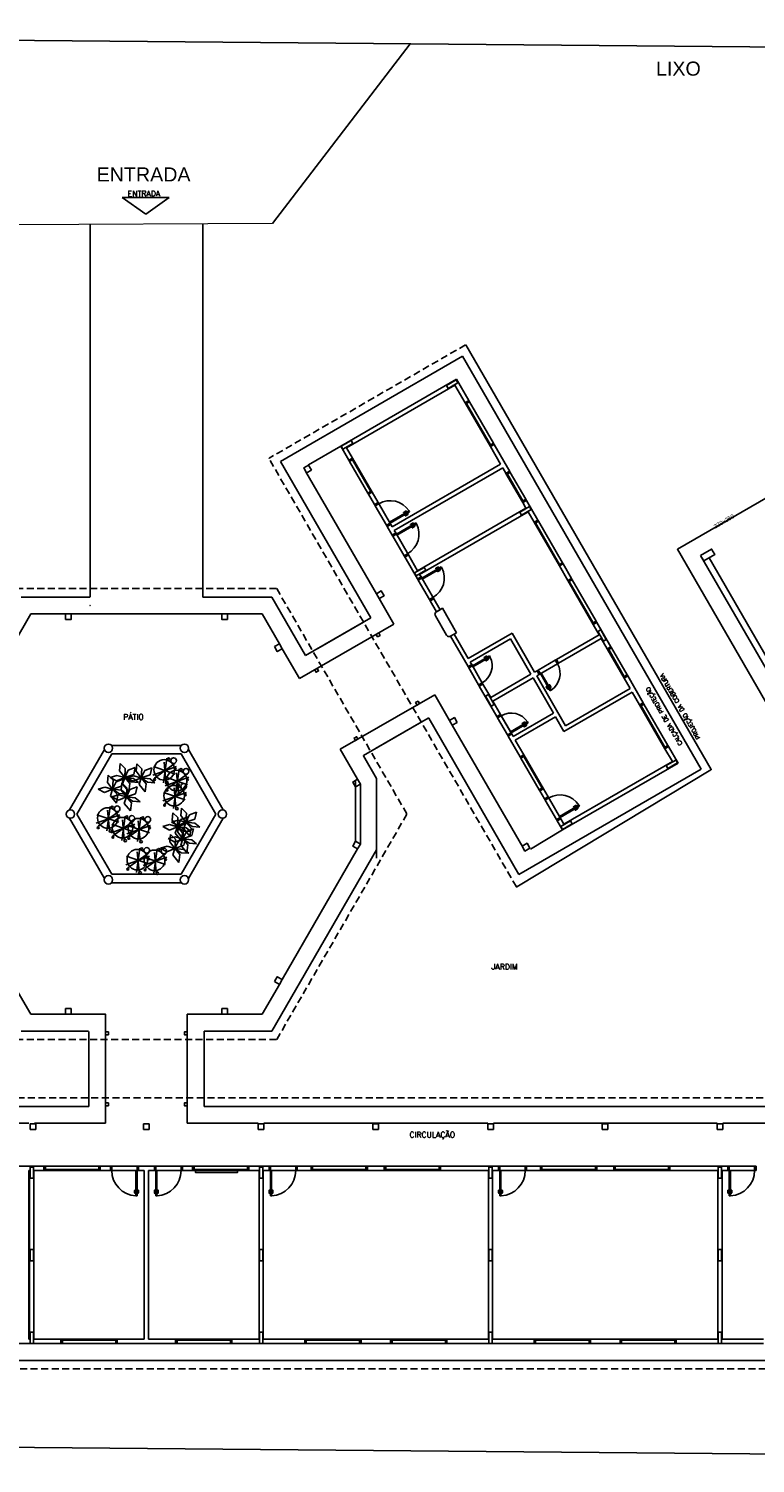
# Model space of a CAD drawing. Header units: millimetres. Extents: x -109 to 627, y -178 to 173.
# Tile 144 of 178: x 355 to 380, y -98 to -47. Entities that reach past the tile are written whole.
import ezdxf
from ezdxf.enums import TextEntityAlignment as Align

# ---------------------------------------------------------------- set-up
doc = ezdxf.new("R2010")
doc.units = ezdxf.units.MM
doc.linetypes.add('HIDDEN', pattern=[0.375, 0.25, -0.125])
for name, color, linetype in [('A-EQUIP', 7, 'Continuous'), ('A-JANEL', 3, 'Continuous'), ('A-OBJET', 2, 'Continuous'), ('A-PAREDE', 5, 'Continuous'), ('A-PILAR', 6, 'Continuous'), ('A-PISOS-NIVEL', 1, 'Continuous'), ('A-PORTA', 3, 'Continuous'), ('A-PROJCOBERTURA', 7, 'HIDDEN'), ('A-SOLEIRA', 1, 'Continuous'), ('A-TEXTO', 3, 'Continuous')]:
    doc.layers.add(name, color=color, linetype=linetype)
doc.layers.add('MURO', color=2, linetype='Continuous', lineweight=0)
doc.styles.add('Arial_2', font='arial.ttf', dxfattribs={"height": 0.15})
doc.styles.add('GULIM', font='Gulim.ttf')
doc.styles.add('R60', font='SIMPLEX.SHX', dxfattribs={"height": 0.16})
doc.styles.add('R80', font='SIMPLEX.SHX', dxfattribs={"height": 0.2})
doc.styles.get("Standard").update_dxf_attribs({"font": 'arial.ttf'})
doc.dimstyles.new('GULIM-250', dxfattribs={"dimtxt": 0.2, "dimasz": 0.1, "dimexe": 0.3, "dimexo": 0, "dimgap": 0.025, "dimtad": 1, "dimdec": 0, "dimlfac": 250, "dimzin": 12, "dimdsep": 46, "dimtxsty": 'GULIM', "dimblk": 'OPEN30', "dimcen": 0, "dimclrd": 152, "dimclre": 152, "dimclrt": 152, "dimaunit": 1, "dimadec": 0, "dimazin": 0, "dimtfac": 1.875, "dimtdec": 0, "dimtmove": 2, "dimatfit": 3, "dimldrblk": 'OPEN30', "dimfxl": 0, "dimtolj": 1, "dimtzin": 12, "dimlwd": -1, "dimarcsym": 0})

# ---------------------------------------------------------------- blocks, each defined once
blk = doc.blocks.new('_Open30')
at = {"color": 0, "linetype": 'ByBlock', "lineweight": -2}
for p, q in [((-1, 0.27), (0, 0)), ((0, 0), (-1, -0.27)), ((0, 0), (-1, 0))]:
    blk.add_line(p, q, dxfattribs=at)
blk = doc.blocks.new('*D588')
at = {"color": 152, "lineweight": -2, "transparency": 16777216}
for p, q in [((319.951, -47.418), (319.964, -45.945)), ((420.008, -48.293), (420.021, -46.819))]:
    blk.add_line(p, q, dxfattribs=at)
at = {"color": 152, "transparency": 16777216}
blk.add_line((320.061, -46.246), (419.918, -47.119), dxfattribs=at)
at = {"layer": 'Defpoints', "color": 0, "transparency": 16777216}
for p in [(420.018, -47.119), (319.951, -47.418), (420.008, -48.293)]:
    blk.add_point(p, dxfattribs=at)
at = {"color": 152, "transparency": 16777216, "xscale": 0.1, "yscale": 0.1, "zscale": 0.1}
for p, rotation in [((319.962, -46.245), 179.4993539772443), ((420.018, -47.119), 359.4993539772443)]:
    blk.add_blockref('_Open30', p, dxfattribs=dict(at, rotation=rotation))
at = {"color": 152, "transparency": 16777216, "insert": (369.991, -46.557), "char_height": 0.2, "attachment_point": 5, "rotation": 359.4994, "style": 'GULIM'}
blk.add_mtext('\\A1;25015', dxfattribs=at)
blk = doc.blocks.new('P-PM901')
at = {"layer": 'A-PORTA', "color": 2}
for p, q in [((-0.09, 0.15), (-0.09, 1.05)), ((-0.09, 1.05), (-0.05, 1.05)), ((-0.05, 0.15), (-0.05, 1.05)), ((-0.14, 0.86), (-0.14, 0.94)), ((-0.12, 0.86), (-0.12, 0.94)), ((-0.11, 0.97), (-0.095, 0.97)), ((-0.11, 0.95), (-0.095, 0.95)), ((-0.095, 0.935), (-0.095, 0.985)), ((-0.095, 0.985), (-0.09, 0.985)), ((-0.095, 0.935), (-0.09, 0.935)), ((-0.045, 0.985), (-0.05, 0.985)), ((-0.045, 0.935), (-0.05, 0.935)), ((-0.045, 0.935), (-0.045, 0.985)), ((-0.03, 0.97), (-0.045, 0.97)), ((-0.03, 0.95), (-0.045, 0.95)), ((-0.02, 0.86), (-0.02, 0.94)), ((0, 0.86), (0, 0.94)), ((-1, 0.15), (-1, 0)), ((-1, 0.15), (-0.95, 0.15)), ((-0.95, 0.15), (-0.95, 0)), ((-0.09, 0.15), (-0.05, 0.15)), ((-0.05, 0.15), (-0.05, 0)), ((-0.05, 0.15), (0, 0.15)), ((-0.05, 0), (0, 0)), ((0, 0.15), (0, 0)), ((-1, 0), (-0.95, 0))]:
    blk.add_line(p, q, dxfattribs=at)
for centre, radius, start, end in [((-0.05, 0.151), 0.9, 92.866, 180.0717), ((-0.11, 0.94), 0.03, 90, 180), ((-0.13, 0.86), 0.01, 180, 0), ((-0.11, 0.94), 0.01, 90, 180), ((-0.03, 0.94), 0.03, 0, 90), ((-0.03, 0.94), 0.01, 0, 90), ((-0.01, 0.86), 0.01, 180, 360)]:
    blk.add_arc(centre, radius, start, end, dxfattribs=at)
blk = doc.blocks.new('P-PM701')
at = {"layer": 'A-PORTA', "color": 2}
for p, q in [((-0.14, 0.66), (-0.14, 0.74)), ((-0.12, 0.66), (-0.12, 0.74)), ((-0.11, 0.77), (-0.095, 0.77)), ((-0.11, 0.75), (-0.095, 0.75)), ((-0.095, 0.735), (-0.095, 0.785)), ((-0.095, 0.785), (-0.09, 0.785)), ((-0.095, 0.735), (-0.09, 0.735)), ((-0.09, 0.15), (-0.09, 0.85)), ((-0.09, 0.85), (-0.05, 0.85)), ((-0.05, 0.15), (-0.05, 0.85)), ((-0.045, 0.785), (-0.05, 0.785)), ((-0.045, 0.735), (-0.05, 0.735)), ((-0.045, 0.735), (-0.045, 0.785)), ((-0.03, 0.77), (-0.045, 0.77)), ((-0.03, 0.75), (-0.045, 0.75)), ((-0.02, 0.66), (-0.02, 0.74)), ((0, 0.66), (0, 0.74)), ((-0.8, 0.15), (-0.75, 0.15)), ((-0.8, 0.15), (-0.8, 0)), ((-0.8, 0), (-0.75, 0)), ((-0.75, 0.15), (-0.75, 0)), ((-0.09, 0.15), (-0.05, 0.15)), ((-0.05, 0.15), (-0.05, 0)), ((-0.05, 0.15), (0, 0.15)), ((-0.05, 0), (0, 0)), ((0, 0.15), (0, 0))]:
    blk.add_line(p, q, dxfattribs=at)
for centre, radius, start, end in [((-0.05, 0.151), 0.7, 92.866, 180.0717), ((-0.11, 0.74), 0.03, 90, 180), ((-0.13, 0.66), 0.01, 180, 0), ((-0.11, 0.74), 0.01, 90, 180), ((-0.03, 0.74), 0.03, 0, 90), ((-0.03, 0.74), 0.01, 0, 90), ((-0.01, 0.66), 0.01, 180, 360)]:
    blk.add_arc(centre, radius, start, end, dxfattribs=at)
blk = doc.blocks.new('P-PM801')
at = {"layer": 'A-PORTA', "color": 2}
for p, q in [((-0.14, 0.76), (-0.14, 0.84)), ((-0.12, 0.76), (-0.12, 0.84)), ((-0.11, 0.87), (-0.095, 0.87)), ((-0.11, 0.85), (-0.095, 0.85)), ((-0.095, 0.835), (-0.095, 0.885)), ((-0.095, 0.885), (-0.09, 0.885)), ((-0.095, 0.835), (-0.09, 0.835)), ((-0.09, 0.15), (-0.09, 0.95)), ((-0.09, 0.95), (-0.05, 0.95)), ((-0.05, 0.15), (-0.05, 0.95)), ((-0.045, 0.885), (-0.05, 0.885)), ((-0.045, 0.835), (-0.05, 0.835)), ((-0.045, 0.835), (-0.045, 0.885)), ((-0.03, 0.87), (-0.045, 0.87)), ((-0.03, 0.85), (-0.045, 0.85)), ((-0.02, 0.76), (-0.02, 0.84)), ((0, 0.76), (0, 0.84)), ((-0.9, 0.15), (-0.9, 0)), ((-0.9, 0.15), (-0.85, 0.15)), ((-0.85, 0.15), (-0.85, 0)), ((-0.09, 0.15), (-0.05, 0.15)), ((-0.05, 0.15), (-0.05, 0)), ((-0.05, 0.15), (0, 0.15)), ((-0.05, 0), (0, 0)), ((0, 0.15), (0, 0)), ((-0.9, 0), (-0.85, 0))]:
    blk.add_line(p, q, dxfattribs=at)
for centre, radius, start, end in [((-0.05, 0.151), 0.8, 92.866, 180.0717), ((-0.11, 0.84), 0.03, 90, 180), ((-0.13, 0.76), 0.01, 180, 0), ((-0.11, 0.84), 0.01, 90, 180), ((-0.03, 0.84), 0.03, 0, 90), ((-0.03, 0.84), 0.01, 0, 90), ((-0.01, 0.76), 0.01, 180, 360)]:
    blk.add_arc(centre, radius, start, end, dxfattribs=at)
blk = doc.blocks.new('P-ARV1')
at = {"color": 251, "true_color": 0x636466}
for p, q in [((-0.44, -0.12), (0.398, 0.182)), ((-0.399, -0.237), (0.331, 0.291)), ((-0.399, 0.148), (0.373, -0.12)), ((-0.097, -0.413), (0.021, 0.458)), ((-0.071, 0.425), (-0.004, -0.279))]:
    blk.add_line(p, q, dxfattribs=at)
for centre, radius in [((-0.01, -0.001), 0.365), ((-0.105, 0.458), 0.0452), ((0.331, 0.341), 0.0336), ((-0.343, -0.331), 0.1), ((-0.404, -0.031), 0.03), ((-0.164, -0.388), 0.0375)]:
    blk.add_circle(centre, radius, dxfattribs=at)
blk = doc.blocks.new('P-ARB1')
at = {"color": 251, "true_color": 0x636466}
for p, q in [((-0.219, 0.157), (-0.487, 0.177)), ((-0.487, 0.177), (-0.316, 0.038)), ((0.001, 0), (-0.319, -0.109)), ((-0.316, 0.038), (0.001, 0)), ((0.001, 0), (-0.219, 0.157)), ((-0.142, 0.499), (-0.178, 0.216)), ((-0.178, 0.216), (0.001, 0)), ((0.079, 0.235), (-0.142, 0.499)), ((-0.122, -0.26), (0.001, 0)), ((0.001, 0), (-0.018, -0.322)), ((0.001, 0), (0.079, 0.235)), ((0.286, 0.119), (0.001, 0)), ((0.001, 0), (0.276, -0.072)), ((0.185, -0.235), (0.001, 0)), ((0.519, -0.003), (0.286, 0.119)), ((-0.319, -0.109), (-0.377, -0.355)), ((-0.377, -0.355), (-0.122, -0.26)), ((-0.018, -0.322), (0.158, -0.494)), ((0.158, -0.494), (0.185, -0.235)), ((0.276, -0.072), (0.519, -0.003))]:
    blk.add_line(p, q, dxfattribs=at)

msp = doc.modelspace()

# ---------------------------------------------------------------- linework, layer by layer
at = {"linetype": 'Continuous'}
for p, q in [((420.00801, -48.29261), (319.95125, -47.4183)), ((319.58592, -97.41702), (419.28741, -98.28823))]:
    msp.add_line(p, q, dxfattribs=at)
msp.add_line((368.19118, -47.83983), (363.30223, -54.22066))
at = {"layer": 'A-EQUIP', "color": 252}
for p, q in [((360.06492, -72.7772), (357.58852, -72.7772)), ((357.33421, -72.92402), (356.09602, -75.06864)), ((357.59219, -73.0772), (356.35766, -75.21547)), ((360.06125, -73.0772), (357.59219, -73.0772)), ((361.29578, -75.21547), (360.06125, -73.0772)), ((361.55742, -75.06864), (360.31922, -72.92402)), ((356.09602, -75.36229), (357.33421, -77.50691)), ((356.35766, -75.21547), (357.59219, -77.35374)), ((360.06125, -77.35374), (361.29578, -75.21547)), ((360.31922, -77.50691), (361.55742, -75.36229)), ((357.59219, -77.35374), (360.06125, -77.35374)), ((357.58852, -77.65374), (360.06492, -77.65374))]:
    msp.add_line(p, q, dxfattribs=at)
at = {"layer": 'A-JANEL', "color": 252}
for p, q in [((366.01486, -62.63608), (366.14476, -62.56108)), ((366.01486, -62.63608), (366.03986, -62.67938)), ((366.16976, -62.60438), (366.03986, -62.67938)), ((366.68986, -63.80521), (366.03986, -62.67938)), ((366.79378, -63.74521), (366.14378, -62.61938)), ((366.84476, -63.77352), (366.14476, -62.56108)), ((366.81976, -63.73021), (366.68986, -63.80521)), ((366.71486, -63.84852), (366.68986, -63.80521)), ((366.71486, -63.84852), (366.84476, -63.77352)), ((367.27672, -87.88027), (369.27672, -87.88027)), ((367.32672, -87.73027), (369.22672, -87.73027)), ((367.32672, -87.85027), (369.22672, -87.85027)), ((367.50172, -93.88027), (369.50172, -93.88027)), ((367.55172, -93.91027), (369.45172, -93.91027)), ((367.55172, -94.03027), (369.45172, -94.03027))]:
    msp.add_line(p, q, dxfattribs=at)
at = {"layer": 'A-JANEL', "color": 252, "ltscale": 7.5}
msp.add_arc((363.19091, -62.57485), 0.01, 120, 210, dxfattribs=at)
at = {"layer": 'A-JANEL', "color": 252}
msp.add_arc((367.29503, -73.8734), 0.01, 360, 30, dxfattribs=at)
at = {"layer": 'A-PAREDE', "color": 252}
for p, q in [((370.1754, -58.54235), (378.88727, -73.63176)), ((378.53559, -73.62263), (370.06059, -58.9435)), ((369.84098, -59.76312), (365.72736, -62.13812)), ((369.78608, -59.96802), (365.93226, -62.19302)), ((369.69229, -59.93557), (369.69229, -59.93557)), ((370.14858, -60.59589), (369.78608, -59.96802)), ((370.27848, -60.52089), (369.84098, -59.76312)), ((370.27848, -60.52089), (370.14858, -60.59589)), ((370.27848, -60.52089), (370.14858, -60.59589)), ((370.14858, -60.59589), (371.04858, -62.15473)), ((370.17358, -60.63919), (370.30348, -60.56419)), ((370.19956, -60.62419), (371.04956, -62.09643)), ((370.27848, -60.52089), (370.30348, -60.56419)), ((370.30348, -60.56419), (371.15348, -62.03643)), ((366.01486, -62.63608), (365.72736, -62.13812)), ((366.14476, -62.56108), (365.93226, -62.19302)), ((371.02358, -62.11143), (371.15348, -62.03643)), ((371.17848, -62.07973), (371.04858, -62.15473)), ((371.17848, -62.07973), (371.04858, -62.15473)), ((371.41108, -62.7826), (371.04858, -62.15473)), ((371.17848, -62.07973), (371.15348, -62.03643)), ((371.73589, -63.0452), (371.17848, -62.07973)), ((366.01486, -62.63608), (366.14476, -62.56108)), ((371.41108, -62.7826), (367.55726, -65.0076)), ((371.48608, -62.91251), (367.63226, -65.13751)), ((371.60599, -63.1202), (371.48608, -62.91251)), ((371.72848, -63.03236), (371.59858, -63.10736)), ((371.72848, -63.03236), (371.59858, -63.10736)), ((372.19858, -64.14659), (371.59858, -63.10736)), ((371.62358, -63.15066), (371.75348, -63.07566)), ((372.19956, -64.08829), (371.64956, -63.13566)), ((371.72848, -63.03236), (371.75348, -63.07566)), ((372.30348, -64.02829), (371.75348, -63.07566)), ((366.71486, -63.84852), (366.84476, -63.77352)), ((366.92736, -64.21658), (366.71486, -63.84852)), ((367.05726, -64.14158), (366.84476, -63.77352)), ((366.92736, -64.21658), (367.05726, -64.14158)), ((372.17358, -64.10329), (372.30348, -64.02829)), ((372.32848, -64.07159), (372.19858, -64.14659)), ((372.32848, -64.07159), (372.19858, -64.14659)), ((372.31108, -64.34145), (372.19858, -64.14659)), ((372.32848, -64.07159), (372.30348, -64.02829)), ((372.72848, -64.76441), (372.32848, -64.07159)), ((372.31108, -64.34145), (368.45726, -66.56645)), ((372.38608, -64.47135), (368.53226, -66.69635)), ((372.29229, -64.4389), (372.29229, -64.4389)), ((372.38608, -64.47135), (372.59858, -64.83941)), ((367.50726, -64.921), (367.37736, -64.996)), ((367.55236, -65.29911), (367.37736, -64.996)), ((367.55726, -65.0076), (367.50726, -64.921)), ((367.68226, -65.22411), (367.55236, -65.29911)), ((367.68226, -65.22411), (367.63226, -65.13751)), ((372.72848, -64.76441), (372.59858, -64.83941)), ((372.72848, -64.76441), (372.59858, -64.83941)), ((373.49858, -66.39826), (372.59858, -64.83941)), ((372.62358, -64.88271), (372.75348, -64.80771)), ((373.49956, -66.33996), (372.64956, -64.86771)), ((372.72848, -64.76441), (372.75348, -64.80771)), ((373.60348, -66.27996), (372.75348, -64.80771)), ((368.00236, -66.07853), (368.13226, -66.00353)), ((368.45236, -66.85795), (368.00236, -66.07853)), ((368.45726, -66.56645), (368.13226, -66.00353)), ((373.47358, -66.35496), (373.60348, -66.27996)), ((373.62848, -66.32326), (373.60348, -66.27996)), ((368.58226, -66.78295), (368.45236, -66.85795)), ((368.58226, -66.78295), (368.53226, -66.69635)), ((373.62848, -66.32326), (373.49858, -66.39826)), ((373.62848, -66.32326), (373.49858, -66.39826)), ((373.49858, -66.39826), (373.79858, -66.91787)), ((373.62848, -66.32326), (373.92848, -66.84287)), ((373.79858, -66.91787), (373.92848, -66.84287)), ((373.92848, -66.84287), (373.79858, -66.91787)), ((373.92848, -66.84287), (373.79858, -66.91787)), ((373.79858, -66.91787), (374.69858, -68.47672)), ((373.82358, -66.96117), (373.95348, -66.88617)), ((373.84956, -66.94617), (374.69956, -68.41842)), ((373.92848, -66.84287), (373.95348, -66.88617)), ((373.95348, -66.88617), (374.80348, -68.35842)), ((369.03226, -67.56238), (368.90236, -67.63738)), ((368.90236, -67.63738), (369.12736, -68.02709)), ((369.03226, -67.56238), (369.25726, -67.95209)), ((369.25726, -67.95209), (369.12736, -68.02709)), ((369.75726, -68.81811), (369.62736, -68.89311)), ((370.25726, -69.68414), (369.75726, -68.81811)), ((371.81611, -68.78414), (370.25726, -69.68414)), ((371.81611, -68.78414), (372.61611, -70.16978)), ((374.67358, -68.43342), (374.80348, -68.35842)), ((374.69858, -68.47672), (374.82848, -68.40172)), ((374.82848, -68.40172), (374.69858, -68.47672)), ((374.82848, -68.40172), (374.69858, -68.47672)), ((374.69858, -68.47672), (374.91108, -68.84478)), ((374.82848, -68.40172), (374.80348, -68.35842)), ((375.32848, -69.26774), (374.82848, -68.40172)), ((370.25236, -69.97565), (369.62736, -68.89311)), ((371.7612, -68.98904), (370.33226, -69.81404)), ((371.7612, -68.98904), (372.4862, -70.24478)), ((374.91108, -68.84478), (373.39553, -69.71978)), ((374.98608, -68.97468), (373.47053, -69.84968)), ((375.19858, -69.34274), (374.98608, -68.97468)), ((375.01306, -68.87249), (375.01306, -68.87249)), ((375.32848, -69.26774), (375.19858, -69.34274)), ((375.32848, -69.26774), (375.19858, -69.34274)), ((375.22358, -69.38605), (375.35348, -69.31105)), ((375.32848, -69.26774), (375.35348, -69.31105)), ((375.35348, -69.31105), (375.90348, -70.26367)), ((370.33226, -69.81404), (370.38226, -69.90065)), ((372.74601, -70.09478), (373.35223, -69.74478)), ((373.39553, -69.71978), (373.47053, -69.84968)), ((375.19858, -69.34274), (375.79858, -70.38197)), ((375.24956, -69.37105), (375.79956, -70.32367)), ((370.38226, -69.90065), (370.25236, -69.97565)), ((370.62736, -70.62516), (370.27736, -70.01895)), ((370.38226, -69.90065), (370.78226, -70.59347)), ((372.4862, -70.24478), (371.05726, -71.06978)), ((372.70271, -70.11978), (372.61611, -70.16978)), ((372.77771, -70.24968), (372.69111, -70.29968)), ((372.69111, -70.29968), (373.71611, -72.07504)), ((372.70271, -70.11978), (372.77771, -70.24968)), ((372.77771, -70.24968), (373.42723, -69.87468)), ((375.77358, -70.33867), (375.90348, -70.26367)), ((375.92848, -70.30697), (375.79858, -70.38197)), ((375.92848, -70.30697), (375.79858, -70.38197)), ((375.92848, -70.30697), (375.90348, -70.26367)), ((376.47848, -71.2596), (375.92848, -70.30697)), ((370.78226, -70.59347), (370.65236, -70.66847)), ((370.65236, -70.66847), (371.27736, -71.751)), ((370.78226, -70.59347), (371.05726, -71.06978)), ((372.5612, -70.37468), (371.13226, -71.19968)), ((372.5612, -70.37468), (373.2862, -71.63042)), ((376.01108, -70.75004), (373.71611, -72.07504)), ((376.01108, -70.75004), (375.79858, -70.38197)), ((369.59417, -71.88563), (369.06917, -70.9763)), ((371.02981, -71.17223), (371.02981, -71.17223)), ((371.13226, -71.19968), (371.40726, -71.676)), ((376.08608, -70.87994), (373.6612, -72.27994)), ((376.34858, -71.3346), (376.08608, -70.87994)), ((376.47848, -71.2596), (376.34858, -71.3346)), ((376.47848, -71.2596), (376.34858, -71.3346)), ((376.34858, -71.3346), (377.24858, -72.89345)), ((376.37358, -71.3779), (376.50348, -71.3029)), ((376.39956, -71.3629), (377.24956, -72.83515)), ((376.47848, -71.2596), (376.50348, -71.3029)), ((376.50348, -71.3029), (377.35348, -72.77515)), ((368.85455, -71.80458), (372.06205, -77.36013)), ((371.27736, -71.751), (371.40726, -71.676)), ((371.65236, -72.40052), (371.30236, -71.7943)), ((371.31971, -71.52435), (371.35726, -71.58939)), ((371.80726, -72.36882), (371.40726, -71.676)), ((371.76226, -72.29088), (371.43226, -71.7193)), ((373.2862, -71.63042), (371.85726, -72.45542)), ((373.3612, -71.76032), (371.93226, -72.58532)), ((373.3612, -71.76032), (373.6612, -72.27994)), ((372.19417, -76.38896), (369.69417, -72.05883)), ((369.73077, -71.92222), (369.73077, -71.92222)), ((371.67736, -72.44382), (371.80726, -72.36882)), ((371.80726, -72.36882), (371.85726, -72.45542)), ((371.67736, -72.44382), (372.10236, -73.17994)), ((371.93226, -72.58532), (372.23226, -73.10494)), ((377.22358, -72.85015), (377.35348, -72.77515)), ((377.37848, -72.81845), (377.24858, -72.89345)), ((377.37848, -72.81845), (377.24858, -72.89345)), ((377.51108, -73.34811), (377.24858, -72.89345)), ((377.37848, -72.81845), (377.35348, -72.77515)), ((377.71598, -73.40302), (377.37848, -72.81845)), ((372.10236, -73.17994), (372.23226, -73.10494)), ((372.10236, -73.17994), (372.23226, -73.10494)), ((372.10236, -73.17994), (372.12736, -73.22324)), ((372.25726, -73.14824), (372.12736, -73.22324)), ((372.77736, -74.34907), (372.12736, -73.22324)), ((372.88128, -74.28907), (372.23128, -73.16324)), ((372.93226, -74.31737), (372.23226, -73.10494)), ((377.71598, -73.40302), (373.60236, -75.77802)), ((377.51108, -73.34811), (373.65726, -75.57311)), ((378.88378, -73.64532), (371.98393, -77.80444)), ((378.53559, -73.62263), (372.06205, -77.36013)), ((377.49229, -73.44556), (377.49229, -73.44556)), ((372.90726, -74.27407), (372.77736, -74.34907)), ((372.80236, -74.39237), (372.77736, -74.34907)), ((372.80236, -74.39237), (372.93226, -74.31737)), ((372.80236, -74.39237), (372.93226, -74.31737)), ((372.96486, -74.67383), (372.80236, -74.39237)), ((373.09476, -74.59883), (372.93226, -74.31737)), ((373.09476, -74.59883), (372.96486, -74.67383)), ((372.98986, -74.71713), (373.38986, -75.40995)), ((373.54476, -75.37826), (373.09476, -74.59883)), ((373.54476, -75.37826), (373.41486, -75.45326)), ((373.41486, -75.45326), (373.60236, -75.77802)), ((373.54476, -75.37826), (373.65726, -75.57311)), ((373.60236, -75.77802), (372.46737, -76.46217)), ((373.75106, -75.60556), (373.75106, -75.60556)), ((372.31078, -76.39092), (372.31078, -76.39092)), ((370.95172, -86.22027), (370.95172, -86.42027)), ((371.15172, -86.22027), (370.95172, -86.22027)), ((370.95172, -86.42027), (371.15172, -86.42027)), ((379.10172, -86.20527), (371.15172, -86.20527)), ((371.15172, -86.42027), (371.15172, -86.22027)), ((375.02172, -86.22027), (375.02172, -86.42027)), ((375.22172, -86.22027), (375.02172, -86.22027)), ((375.02172, -86.42027), (375.22172, -86.42027)), ((375.22172, -86.42027), (375.22172, -86.22027)), ((379.30172, -86.22027), (379.10172, -86.22027)), ((379.10172, -86.22027), (379.10172, -86.42027)), ((379.10172, -86.42027), (379.30172, -86.42027)), ((387.42672, -86.20527), (379.30172, -86.20527)), ((379.30172, -86.42027), (379.30172, -86.22027)), ((352.97672, -87.73027), (354.82672, -87.73027)), ((369.22672, -87.88027), (369.22672, -87.73027)), ((369.27672, -87.73027), (369.22672, -87.73027)), ((371.33261, -87.73027), (369.27672, -87.73027)), ((369.27672, -87.88027), (369.27672, -87.73027)), ((369.27672, -87.88027), (370.97672, -87.88027)), ((370.97672, -87.88027), (370.97672, -93.88027)), ((370.99172, -87.76027), (370.99172, -88.16027)), ((371.11172, -87.76027), (370.99172, -87.76027)), ((370.99172, -88.16027), (371.11172, -88.16027)), ((371.11172, -88.16027), (371.11172, -87.76027)), ((371.12672, -87.88027), (371.12672, -93.88027)), ((371.12672, -87.88027), (371.33261, -87.88027)), ((371.33261, -87.88027), (371.33261, -87.73027)), ((372.28261, -87.73027), (371.38261, -87.73027)), ((371.42261, -87.88027), (372.28261, -87.88027)), ((372.33261, -87.73027), (372.82672, -87.73027)), ((372.33261, -87.88027), (372.33261, -87.73027)), ((372.33261, -87.88027), (372.82672, -87.88027)), ((372.82672, -87.88027), (372.82672, -87.73027)), ((372.82672, -87.73027), (372.87672, -87.73027)), ((372.82672, -87.88027), (374.82672, -87.88027)), ((372.87672, -87.88027), (372.87672, -87.73027)), ((372.87672, -87.73027), (374.77672, -87.73027)), ((372.87672, -87.85027), (374.77672, -87.85027)), ((374.77672, -87.88027), (374.77672, -87.73027)), ((374.82672, -87.73027), (374.77672, -87.73027)), ((375.42672, -87.73027), (374.82672, -87.73027)), ((374.82672, -87.88027), (374.82672, -87.73027)), ((375.42672, -87.88027), (374.82672, -87.88027)), ((375.42672, -87.73027), (375.47672, -87.73027)), ((375.42672, -87.88027), (375.42672, -87.73027)), ((375.42672, -87.88027), (377.42672, -87.88027)), ((375.47672, -87.88027), (375.47672, -87.73027)), ((375.47672, -87.73027), (377.37672, -87.73027)), ((375.47672, -87.85027), (377.37672, -87.85027)), ((377.42672, -87.73027), (377.37672, -87.73027)), ((377.37672, -87.88027), (377.37672, -87.73027)), ((379.27672, -87.73027), (377.42672, -87.73027)), ((377.42672, -87.88027), (377.42672, -87.73027)), ((377.42672, -87.88027), (379.12672, -87.88027)), ((379.12672, -87.73027), (379.48261, -87.73027)), ((379.42672, -87.73027), (379.12672, -87.73027)), ((379.12672, -87.88027), (379.12672, -93.88027)), ((379.14172, -87.76027), (379.14172, -88.16027)), ((379.26172, -87.76027), (379.14172, -87.76027)), ((379.14172, -88.16027), (379.26172, -88.16027)), ((379.26172, -88.16027), (379.26172, -87.76027)), ((379.27672, -93.88027), (379.27672, -87.88027)), ((379.27672, -87.88027), (379.48261, -87.88027)), ((379.48261, -87.88027), (379.48261, -87.73027)), ((380.43261, -87.73027), (379.53261, -87.73027)), ((379.57261, -87.88027), (380.43261, -87.88027)), ((370.99172, -90.69027), (370.99172, -91.09027)), ((371.11172, -90.69027), (370.99172, -90.69027)), ((371.11172, -91.09027), (371.11172, -90.69027)), ((379.14172, -90.69027), (379.14172, -91.09027)), ((379.26172, -90.69027), (379.14172, -90.69027)), ((379.26172, -91.09027), (379.26172, -90.69027)), ((370.99172, -91.09027), (371.11172, -91.09027)), ((379.14172, -91.09027), (379.26172, -91.09027)), ((370.99172, -93.63027), (370.99172, -94.03027)), ((371.11172, -93.63027), (370.99172, -93.63027)), ((371.11172, -94.03027), (371.11172, -93.63027)), ((379.14172, -93.63027), (379.14172, -94.03027)), ((379.26172, -93.63027), (379.14172, -93.63027)), ((379.26172, -94.03027), (379.26172, -93.63027)), ((369.45172, -93.88027), (369.45172, -94.03027)), ((369.50172, -94.03027), (369.45172, -94.03027)), ((369.50172, -93.88027), (370.97672, -93.88027)), ((369.50172, -93.88027), (369.50172, -94.03027)), ((369.50172, -94.03027), (372.60172, -94.03027)), ((370.99172, -94.03027), (371.11172, -94.03027)), ((372.60172, -93.88027), (371.12672, -93.88027)), ((372.60172, -93.88027), (374.60172, -93.88027)), ((372.60172, -93.88027), (372.60172, -94.03027)), ((372.60172, -94.03027), (372.65172, -94.03027)), ((372.65172, -93.88027), (372.65172, -94.03027)), ((372.65172, -93.91027), (374.55172, -93.91027)), ((372.65172, -94.03027), (374.55172, -94.03027)), ((374.55172, -93.88027), (374.55172, -94.03027)), ((374.60172, -94.03027), (374.55172, -94.03027)), ((375.65172, -93.88027), (374.60172, -93.88027)), ((374.60172, -93.88027), (374.60172, -94.03027)), ((375.65172, -94.03027), (374.60172, -94.03027)), ((375.65172, -93.88027), (375.65172, -94.03027)), ((375.65172, -93.88027), (377.65172, -93.88027)), ((375.65172, -94.03027), (375.70172, -94.03027)), ((375.70172, -93.88027), (375.70172, -94.03027)), ((375.70172, -93.91027), (377.60172, -93.91027)), ((375.70172, -94.03027), (377.60172, -94.03027)), ((377.60172, -93.88027), (377.60172, -94.03027)), ((377.65172, -94.03027), (377.60172, -94.03027)), ((377.65172, -93.88027), (379.12672, -93.88027)), ((377.65172, -93.88027), (377.65172, -94.03027)), ((379.14172, -94.03027), (379.26172, -94.03027))]:
    msp.add_line(p, q, dxfattribs=at)
at = {"layer": 'A-PAREDE', "color": 251, "true_color": 0x636466}
msp.add_line((353.20172, -94.03027), (354.82672, -94.03027), dxfattribs=at)
at = {"layer": 'A-PAREDE', "color": 252}
for points in [[(414.38621, -82.94682), (394.29621, -94.54992), (377.69178, -65.80044), (397.78177, -54.19734)], [(414.39065, -82.94426), (394.30244, -94.55046), (377.69357, -65.80354), (397.78177, -54.19734)], [(378.51325, -66.0229), (378.62578, -66.21774), (379.01546, -65.99268), (378.90293, -65.79784)]]:
    msp.add_lwpolyline(points, close=True, dxfattribs=at)
for points in [[(369.89549, -59.88753), (369.83549, -59.78361), (369.48908, -59.98361), (369.54908, -60.08753), (369.89549, -59.88753)], [(372.49549, -64.39086), (372.43549, -64.28694), (372.08908, -64.48694), (372.14908, -64.59086), (372.49549, -64.39086)], [(381.91758, -71.91517), (378.51325, -66.0229)], [(382.1124, -71.80261), (378.82063, -66.10516), (379.01542, -65.99262)], [(375.0611, -69.07569), (375.16503, -69.01569), (374.96503, -68.66928), (374.8611, -68.72928), (375.0611, -69.07569)], [(370.98178, -70.96903), (370.87785, -71.02903), (371.07785, -71.37544), (371.18178, -71.31544), (370.98178, -70.96903)], [(369.86737, -71.95883), (369.76737, -71.78562), (369.59417, -71.88562), (369.69417, -72.05883), (369.86737, -71.95883)], [(377.69549, -73.39753), (377.63549, -73.2936), (377.28908, -73.4936), (377.34908, -73.59753), (377.69549, -73.39753)], [(373.54785, -75.6536), (373.60785, -75.75752), (373.95426, -75.55752), (373.89426, -75.4536), (373.54785, -75.6536)], [(372.44738, -76.42753), (372.34738, -76.25432), (372.17417, -76.35432), (372.27417, -76.52753), (372.44738, -76.42753)], [(375.42672, -87.73027), (374.82672, -87.73027)], [(375.42672, -87.88027), (374.82672, -87.88027)], [(379.27672, -87.88027), (379.27672, -87.88027), (379.27672, -93.88027), (380.75172, -93.88027)], [(374.60172, -94.03027), (375.65172, -94.03027)], [(377.65172, -94.03027), (379.27672, -94.03027)], [(379.12672, -94.03027), (380.75172, -94.03027)]]:
    msp.add_lwpolyline(points, dxfattribs=at)
msp.add_lwpolyline([(369.84387, -68.76811), (369.34387, -67.90209), (369.12736, -68.02709, 0.41421356), (369.09076, -68.16369), (369.49076, -68.85651, 0.41421356), (369.62736, -68.89311)], format="xyb", close=True, dxfattribs=at)
for centre, start, end in [((368.84589, -71.80958), 30, 120.000015), ((378.87861, -73.63676), 301.080924, 30), ((371.97877, -77.79588), 210, 301.080924)]:
    msp.add_arc(centre, 0.01, start, end, dxfattribs=at)
at = {"layer": 'A-PILAR', "color": 252, "linetype": 'Continuous'}
for p, q in [((365.95106, -62.09557), (365.95106, -62.09557)), ((364.55077, -62.95021), (364.55077, -62.95021)), ((368.55105, -66.59888), (368.55105, -66.59888)), ((367.13079, -67.41894), (367.13079, -67.41894)), ((354.69172, -86.22027), (354.69172, -86.42027)), ((354.89172, -86.22027), (354.69172, -86.22027)), ((354.69172, -86.42027), (354.89172, -86.42027)), ((354.89172, -86.42027), (354.89172, -86.22027)), ((358.72672, -86.22027), (358.72672, -86.42027)), ((358.92672, -86.22027), (358.72672, -86.22027)), ((358.72672, -86.42027), (358.92672, -86.42027)), ((358.92672, -86.42027), (358.92672, -86.22027)), ((362.80172, -86.22027), (362.80172, -86.42027)), ((363.00172, -86.22027), (362.80172, -86.22027)), ((362.80172, -86.42027), (363.00172, -86.42027)), ((363.00172, -86.42027), (363.00172, -86.22027)), ((366.87172, -86.22027), (366.87172, -86.42027)), ((367.07172, -86.22027), (366.87172, -86.22027)), ((366.87172, -86.42027), (367.07172, -86.42027)), ((367.07172, -86.42027), (367.07172, -86.22027))]:
    msp.add_line(p, q, dxfattribs=at)
for points in [[(365.74785, -62.1436), (365.80785, -62.24753), (366.15426, -62.04753), (366.09426, -61.9436), (365.74785, -62.1436)], [(364.68738, -62.98681), (364.58738, -62.81361), (364.41417, -62.91361), (364.51417, -63.08681), (364.68738, -62.98681)], [(368.34784, -66.64692), (368.40784, -66.75085), (368.75425, -66.55085), (368.69425, -66.44692), (368.34784, -66.64692)], [(366.99419, -67.38234), (367.09419, -67.55554), (367.2674, -67.45554), (367.1674, -67.28234), (366.99419, -67.38234)]]:
    msp.add_lwpolyline(points, dxfattribs=at)
at = {"layer": 'A-PILAR', "color": 252}
for points in [[(355.94689, -68.30066), (356.14689, -68.30066), (356.14689, -68.10066), (355.94689, -68.10066)], [(361.70655, -68.30066), (361.50655, -68.30066), (361.50655, -68.10066), (361.70655, -68.10066)], [(366.9913, -68.82733), (367.0413, -68.91393), (367.1279, -68.86393), (367.0779, -68.77733)], [(366.9913, -68.82733), (367.0413, -68.91393), (367.1279, -68.86393), (367.0779, -68.77733)], [(363.3752, -69.26406), (363.4752, -69.43727), (363.64841, -69.33727), (363.54841, -69.16406)], [(364.89119, -70.03983), (364.94119, -70.12643), (364.85459, -70.17643), (364.80459, -70.08983)], [(368.4413, -71.3388), (368.3913, -71.2522), (368.4779, -71.2022), (368.5279, -71.2888)], [(368.4413, -71.3388), (368.3913, -71.2522), (368.4779, -71.2022), (368.5279, -71.2888)], [(366.34119, -72.5513), (366.29119, -72.4647), (366.20459, -72.5147), (366.25459, -72.6013)], [(366.25503, -74.25207), (366.15503, -74.07887), (366.32824, -73.97887), (366.42824, -74.15207)], [(366.25503, -76.17887), (366.15503, -76.35207), (366.32824, -76.45207), (366.42824, -76.27887)], [(363.3752, -81.16688), (363.4752, -80.99367), (363.64841, -81.09367), (363.54841, -81.26688)], [(355.94689, -82.13027), (356.14689, -82.13027), (356.14689, -82.33027), (355.94689, -82.33027)], [(361.70655, -82.13027), (361.50655, -82.13027), (361.50655, -82.33027), (361.70655, -82.33027)], [(357.37672, -83.05527), (357.47672, -83.05527), (357.47672, -82.95527), (357.37672, -82.95527)], [(360.27672, -83.05527), (360.17672, -83.05527), (360.17672, -82.95527), (360.27672, -82.95527)], [(357.37672, -85.48027), (357.47672, -85.48027), (357.47672, -85.58027), (357.37672, -85.58027)], [(360.27672, -85.48027), (360.17672, -85.48027), (360.17672, -85.58027), (360.27672, -85.58027)]]:
    msp.add_lwpolyline(points, close=True, dxfattribs=at)
for centre in [(357.47672, -72.8772), (360.17672, -72.8772), (360.17672, -72.8772), (356.12672, -75.21547), (361.52672, -75.21547), (357.47672, -77.55374), (360.17672, -77.55374)]:
    msp.add_circle(centre, 0.15, dxfattribs=at)
at = {"layer": 'A-PISOS-NIVEL', "color": 252}
for p, q in [((356.82672, -67.49066), (356.82672, -54.25856)), ((360.82672, -54.23515), (360.82672, -67.50066)), ((370.06059, -58.9435), (363.58705, -62.681)), ((365.72736, -62.13812), (364.57987, -62.80062)), ((366.79955, -68.24521), (363.58705, -62.681)), ((366.99417, -67.3823), (364.49417, -63.05217)), ((356.81672, -67.50066), (354.37835, -67.50066)), ((360.82672, -67.50066), (363.28086, -67.50066)), ((363.28086, -67.50066), (364.48294, -69.58271)), ((367.61917, -68.46483), (367.09417, -67.5555)), ((354.71898, -68.10066), (353.39012, -70.40233)), ((355.94689, -68.10066), (354.71898, -68.10066)), ((361.50655, -68.10066), (356.14689, -68.10066)), ((364.48294, -69.58271), (366.79955, -68.24521)), ((367.61917, -68.46483), (364.26332, -70.40233)), ((369.06917, -70.9763), (365.71332, -72.9138)), ((366.5416, -73.12842), (368.84089, -71.80092)), ((366.32824, -73.97887), (365.71332, -72.9138)), ((367.00369, -73.94879), (366.53794, -73.14208)), ((366.25503, -76.17887), (366.25503, -74.05207)), ((366.42824, -76.27887), (366.42824, -74.15207)), ((367.00503, -76.47715), (367.00503, -73.95379)), ((367.00503, -76.77715), (367.00503, -74.25379)), ((363.64841, -81.09367), (366.32824, -76.45207)), ((363.28086, -82.93027), (367.00369, -76.48215)), ((354.71898, -82.33027), (354.10503, -81.26688)), ((355.94689, -82.33027), (354.71898, -82.33027)), ((356.14689, -82.33027), (357.36672, -82.33027)), ((357.37672, -82.34027), (357.37672, -86.19527)), ((361.50655, -82.33027), (360.27672, -82.33027)), ((360.27672, -86.20527), (360.27672, -82.33027)), ((356.76672, -82.93027), (354.37835, -82.93027)), ((356.77672, -82.94027), (356.77672, -85.60527)), ((360.87672, -85.59527), (360.87672, -82.93027)), ((360.87672, -82.93027), (363.28086, -82.93027)), ((356.77672, -85.60527), (330.24172, -85.60527)), ((388.03672, -85.60527), (360.88672, -85.60527)), ((346.70172, -86.20527), (354.65172, -86.20527)), ((354.85172, -86.20527), (357.36672, -86.20527)), ((362.80172, -86.20527), (360.27672, -86.20527)), ((370.95172, -86.20527), (363.00172, -86.20527)), ((354.65105, -87.88027), (354.67672, -87.88027)), ((354.65105, -87.88027), (354.65105, -90.68027)), ((355.18627, -87.73027), (354.67672, -87.73027)), ((354.67672, -87.88027), (354.67672, -93.88027)), ((354.67672, -87.88027), (354.67672, -93.88027)), ((354.69172, -87.76027), (354.69172, -88.16027)), ((354.81172, -87.76027), (354.69172, -87.76027)), ((354.69172, -88.16027), (354.81172, -88.16027)), ((354.81172, -88.16027), (354.81172, -87.76027)), ((354.82672, -87.88027), (354.82672, -93.88027)), ((354.82672, -87.88027), (354.82672, -93.88027)), ((355.18627, -87.88027), (354.82672, -87.88027)), ((355.18627, -87.88027), (355.18627, -87.73027)), ((355.18627, -87.73027), (355.23627, -87.73027)), ((357.18627, -87.88027), (355.18627, -87.88027)), ((357.13627, -87.73027), (355.23627, -87.73027)), ((355.23627, -87.88027), (355.23627, -87.73027)), ((357.13627, -87.85027), (355.23627, -87.85027)), ((357.18627, -87.73027), (357.13627, -87.73027)), ((357.13627, -87.88027), (357.13627, -87.73027)), ((357.18627, -87.88027), (357.18627, -87.73027)), ((357.54583, -87.73027), (357.18627, -87.73027)), ((357.18627, -87.88027), (357.54583, -87.88027)), ((357.54583, -87.88027), (357.54583, -87.73027)), ((357.59583, -87.73027), (358.49583, -87.73027)), ((358.45583, -87.88027), (357.59583, -87.88027)), ((358.54583, -87.88027), (358.54583, -87.73027)), ((359.10761, -87.73027), (358.54583, -87.73027)), ((358.75172, -87.88027), (358.54583, -87.88027)), ((358.75172, -93.88027), (358.75172, -87.88027)), ((358.90172, -93.88027), (358.90172, -87.88027)), ((359.10761, -87.88027), (358.90172, -87.88027)), ((359.10761, -87.88027), (359.10761, -87.73027)), ((360.05761, -87.73027), (359.15761, -87.73027)), ((359.19761, -87.88027), (360.05761, -87.88027)), ((360.10761, -87.88027), (360.10761, -87.73027)), ((360.46716, -87.73027), (360.10761, -87.73027)), ((360.46716, -87.88027), (360.10761, -87.88027)), ((360.46716, -87.88027), (360.46716, -87.73027)), ((360.46716, -87.73027), (360.51716, -87.73027)), ((360.46716, -87.88027), (362.46716, -87.88027)), ((360.51716, -87.73027), (362.41716, -87.73027)), ((360.51716, -87.88027), (360.51716, -87.73027)), ((360.51716, -87.85027), (362.41716, -87.85027)), ((362.41716, -87.88027), (362.41716, -87.73027)), ((362.46716, -87.73027), (362.41716, -87.73027)), ((362.46716, -87.88027), (362.46716, -87.73027)), ((362.46716, -87.73027), (362.83795, -87.73027)), ((362.82672, -87.88027), (362.46716, -87.88027)), ((362.82672, -87.88027), (362.82672, -93.88027)), ((363.18258, -87.72905), (362.83795, -87.73027)), ((362.84172, -87.76027), (362.84172, -88.16027)), ((362.96172, -87.76027), (362.84172, -87.76027)), ((362.84172, -88.16027), (362.96172, -88.16027)), ((362.96172, -88.16027), (362.96172, -87.76027)), ((362.97672, -87.88027), (362.97672, -93.88027)), ((362.97672, -87.88027), (363.18261, -87.88027)), ((363.18261, -87.88027), (363.18261, -87.73027)), ((364.13261, -87.73027), (363.23261, -87.73027)), ((363.27261, -87.88027), (364.13261, -87.88027)), ((364.18261, -87.73027), (364.67672, -87.73027)), ((364.18261, -87.88027), (364.18261, -87.73027)), ((364.18261, -87.88027), (364.67672, -87.88027)), ((364.67672, -87.73027), (364.72672, -87.73027)), ((364.67672, -87.88027), (364.67672, -87.73027)), ((364.67672, -87.88027), (366.67672, -87.88027)), ((364.72672, -87.88027), (364.72672, -87.73027)), ((364.72672, -87.73027), (366.62672, -87.73027)), ((364.72672, -87.85027), (366.62672, -87.85027)), ((366.67672, -87.73027), (366.62672, -87.73027)), ((366.62672, -87.88027), (366.62672, -87.73027)), ((366.67672, -87.88027), (366.67672, -87.73027)), ((367.27672, -87.73027), (366.67672, -87.73027)), ((367.27672, -87.88027), (366.67672, -87.88027)), ((367.27672, -87.73027), (367.32672, -87.73027)), ((367.27672, -87.88027), (367.27672, -87.73027)), ((367.32672, -87.88027), (367.32672, -87.73027)), ((354.65105, -93.88027), (354.65105, -90.68027)), ((354.69172, -90.69027), (354.69172, -91.09027)), ((354.81172, -90.69027), (354.69172, -90.69027)), ((354.81172, -91.09027), (354.81172, -90.69027)), ((362.84172, -90.69027), (362.84172, -91.09027)), ((362.96172, -90.69027), (362.84172, -90.69027)), ((362.96172, -91.09027), (362.96172, -90.69027)), ((354.69172, -91.09027), (354.81172, -91.09027)), ((354.82672, -90.88027), (354.82672, -93.88027)), ((362.84172, -91.09027), (362.96172, -91.09027)), ((354.69172, -93.63027), (354.69172, -94.03027)), ((354.81172, -93.63027), (354.69172, -93.63027)), ((354.81172, -94.03027), (354.81172, -93.63027)), ((362.84172, -93.63027), (362.84172, -94.03027)), ((362.96172, -93.63027), (362.84172, -93.63027)), ((362.96172, -94.03027), (362.96172, -93.63027)), ((354.65105, -93.88027), (354.67672, -93.88027)), ((355.78922, -94.03027), (354.65444, -94.03027)), ((354.69172, -94.03027), (354.81172, -94.03027)), ((354.82672, -93.88027), (355.78922, -93.88027)), ((355.78922, -93.88027), (357.78922, -93.88027)), ((355.78922, -93.88027), (355.78922, -94.03027)), ((355.78922, -94.03027), (355.83922, -94.03027)), ((355.83922, -93.88027), (355.83922, -94.03027)), ((355.83922, -93.91027), (357.73922, -93.91027)), ((355.83922, -94.03027), (357.73922, -94.03027)), ((357.73922, -93.88027), (357.73922, -94.03027)), ((357.78922, -94.03027), (357.73922, -94.03027)), ((357.78922, -93.88027), (357.78922, -94.03027)), ((358.75172, -93.88027), (357.78922, -93.88027)), ((359.86422, -94.03027), (357.78922, -94.03027)), ((359.86422, -93.88027), (358.90172, -93.88027)), ((359.86422, -93.88027), (359.86422, -94.03027)), ((359.86422, -93.88027), (361.86422, -93.88027)), ((359.86422, -94.03027), (359.91422, -94.03027)), ((359.91422, -93.88027), (359.91422, -94.03027)), ((359.91422, -93.91027), (361.81422, -93.91027)), ((359.91422, -94.03027), (361.81422, -94.03027)), ((361.81422, -93.88027), (361.81422, -94.03027)), ((361.86422, -94.03027), (361.81422, -94.03027)), ((361.86422, -93.88027), (362.82672, -93.88027)), ((361.86422, -93.88027), (361.86422, -94.03027)), ((361.86422, -94.03027), (362.84172, -94.03027)), ((362.84172, -94.03027), (362.96172, -94.03027)), ((364.45172, -94.03027), (362.96172, -94.03027)), ((364.45172, -93.88027), (362.97672, -93.88027)), ((364.45172, -93.88027), (366.45172, -93.88027)), ((364.45172, -93.88027), (364.45172, -94.03027)), ((364.45172, -94.03027), (364.50172, -94.03027)), ((364.50172, -93.88027), (364.50172, -94.03027)), ((364.50172, -93.91027), (366.40172, -93.91027)), ((364.50172, -94.03027), (366.40172, -94.03027)), ((366.40172, -93.88027), (366.40172, -94.03027)), ((366.45172, -94.03027), (366.40172, -94.03027)), ((367.50172, -93.88027), (366.45172, -93.88027)), ((366.45172, -93.88027), (366.45172, -94.03027)), ((367.50172, -94.03027), (366.45172, -94.03027)), ((367.50172, -93.88027), (367.50172, -94.03027)), ((367.50172, -94.03027), (367.55172, -94.03027)), ((367.55172, -93.88027), (367.55172, -94.03027)), ((329.62672, -94.63027), (388.03672, -94.63053))]:
    msp.add_line(p, q, dxfattribs=at)
at = {"layer": 'A-PISOS-NIVEL', "color": 251, "true_color": 0x636466}
msp.add_line((364.26332, -70.40233), (363.64841, -69.33727), dxfattribs=at)
at = {"layer": 'A-PISOS-NIVEL', "color": 252}
for points in [[(361.70655, -68.10066), (362.93445, -68.10066), (363.54841, -69.16406)], [(361.70655, -82.33027), (362.93445, -82.33027), (363.54841, -81.26688)], [(362.06662, -87.89887), (362.06662, -87.94887), (360.56662, -87.94887), (360.56662, -87.89887)], [(367.27672, -87.73027), (366.67672, -87.73027)], [(367.27672, -87.88027), (366.67672, -87.88027)], [(366.45172, -94.03027), (367.50172, -94.03027)]]:
    msp.add_lwpolyline(points, dxfattribs=at)
for centre, start, end in [((356.81672, -67.49066), 270, 0), ((356.81672, -67.79066), 270, 360), ((366.5466, -73.13708), 120.000015, 210), ((366.99503, -73.95379), 360, 30), ((366.99503, -74.25379), 360, 30), ((366.99503, -76.47715), 330, 0), ((366.99503, -76.77715), 330, 360), ((357.36672, -82.34027), 0, 90), ((360.88672, -85.59527), 180, 270)]:
    msp.add_arc(centre, 0.01, start, end, dxfattribs=at)
at = {"layer": 'A-PROJCOBERTURA', "color": 252}
for p, q in [((370.16174, -58.53869), (363.18591, -62.56619)), ((371.97011, -77.80088), (363.18225, -62.57985)), ((354.19937, -67.20066), (363.45407, -67.20066)), ((363.45407, -67.20066), (368.08142, -75.21547)), ((368.08142, -75.21547), (363.45696, -83.22527)), ((363.4483, -83.23027), (354.20514, -83.23027)), ((330.24172, -85.30527), (388.33672, -85.30527)), ((388.33672, -94.93027), (329.32672, -94.93027))]:
    msp.add_line(p, q, dxfattribs=at)
at = {"layer": 'A-PROJCOBERTURA', "color": 252, "ltscale": 7.5}
for p, q in [((366.53975, -68.39521), (364.74274, -69.43271)), ((368.58975, -71.94592), (366.79274, -72.98342)), ((356.77672, -83.23027), (356.77672, -85.30527)), ((360.87672, -83.23027), (360.87672, -85.30527))]:
    msp.add_line(p, q, dxfattribs=at)
for centre, start, end in [((367.29503, -73.8734), 360, 30), ((367.29503, -76.55753), 330, 0)]:
    msp.add_arc(centre, 0.01, start, end, dxfattribs=at)
at = {"layer": 'A-SOLEIRA', "color": 252}
for p, q in [((367.50726, -64.921), (367.05726, -64.14158)), ((366.95236, -64.25988), (367.35236, -64.9527)), ((368.13226, -66.00353), (367.68226, -65.22411)), ((367.57736, -65.34241), (367.97736, -66.03523)), ((368.56976, -66.7613), (369.03226, -67.56238)), ((368.87736, -67.59408), (368.47736, -66.90126))]:
    msp.add_line(p, q, dxfattribs=at)
at = {"layer": 'A-TEXTO', "color": 2}
for p, q in [((357.96479, -53.30526), (359.63948, -53.30526)), ((357.96479, -53.30526), (358.80214, -53.89092)), ((359.63948, -53.30526), (358.80214, -53.89092))]:
    msp.add_line(p, q, dxfattribs=at)
at = {"layer": 'MURO', "linetype": 'ByBlock'}
msp.add_lwpolyline([(363.30223, -54.22066), (354.13207, -54.27433)], dxfattribs=at)

# ---------------------------------------------------------------- block references
at = {"layer": 'A-OBJET', "color": 252, "rotation": 180.0000000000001}
for name, p in [('P-ARV1', (359.44936, -73.64591)), ('P-ARB1', (357.62663, -74.33041)), ('P-ARB1', (358.05479, -73.91482)), ('P-ARB1', (358.64198, -73.92705)), ('P-ARV1', (359.88975, -74.02483)), ('P-ARB1', (358.11596, -74.59932)), ('P-ARV1', (359.80411, -74.56265)), ('P-ARV1', (357.44314, -75.35716)), ('P-ARV1', (357.96916, -75.69941)), ('P-ARV1', (358.53188, -75.73608)), ('P-ARB1', (359.92645, -75.66274)), ('P-ARB1', (360.23227, -75.50384)), ('P-ARB1', (359.84081, -76.43281)), ('P-ARB1', (360.12217, -76.09056)), ('P-ARV1', (358.49518, -76.83617)), ('P-ARV1', (359.10683, -76.86062))]:
    msp.add_blockref(name, p, dxfattribs=at)
at = {"layer": 'A-PAREDE', "color": 252, "xscale": -1, "rotation": 300.0000000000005}
msp.add_blockref('P-PM701', (370.25236, -69.97565), dxfattribs=at)
at = {"layer": 'A-PAREDE', "color": 252}
for name, p, rotation in [('P-PM701', (372.70271, -70.11978), 210.0000000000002), ('P-PM701', (371.67736, -72.44382), 300.0000000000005), ('P-PM801', (373.41486, -75.45326), 300.0000000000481), ('P-PM901', (371.33261, -87.73027), 180.0000000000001), ('P-PM901', (379.48261, -87.73027), 180.0000000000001)]:
    msp.add_blockref(name, p, dxfattribs=dict(at, rotation=rotation))
at = {"layer": 'A-PISOS-NIVEL', "color": 252, "xscale": -1, "rotation": 180}
msp.add_blockref('P-PM901', (358.54583, -87.73027), dxfattribs=at)
at = {"layer": 'A-PISOS-NIVEL', "color": 252, "rotation": 180.0000000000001}
for p in [(359.10761, -87.73027), (363.18261, -87.73027)]:
    msp.add_blockref('P-PM901', p, dxfattribs=at)
at = {"layer": 'A-PORTA', "color": 252, "rotation": 300.000000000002}
msp.add_blockref('P-PM801', (367.37736, -64.996), dxfattribs=at)
at = {"layer": 'A-PORTA', "color": 252, "xscale": -1}
for p, rotation in [((367.55236, -65.29911), 299.9999999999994), ((368.45236, -66.85795), 300.0000000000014)]:
    msp.add_blockref('P-PM801', p, dxfattribs=dict(at, rotation=rotation))

# ---------------------------------------------------------------- texts
at = {"color": 2}
for s, p in [('LIXO', (377.7244, -48.97168)), ('ENTRADA', (358.72504, -52.73267))]:
    msp.add_text(s, height=0.5, dxfattribs=at).set_placement(p, align=Align.CENTER)
at = {"layer": 'A-PAREDE', "color": 252}
for s, rotation, style, p in [('PROJEÇÃO DA COBERTURA', 120, 'R60', (378.51294, -72.49892)), ('CALÇADA DE PROTEÇÃO', 120.317153, 'R80', (377.87704, -72.71952))]:
    msp.add_text(s, height=0.15, rotation=rotation, dxfattribs=dict(at, style=style)).set_placement(p)
at = {"layer": 'A-PAREDE', "color": 252, "style": 'R80'}
msp.add_text('JARDIM', height=0.2, dxfattribs=at).set_placement((371.08593, -80.74181))
at = {"layer": 'A-PAREDE', "color": 252, "insert": (379.30622, -64.74531), "char_height": 0.15, "width": 0.8227029, "attachment_point": 2, "rotation": 30.008842, "line_spacing_factor": 0.941778, "style": 'Arial_2'}
msp.add_mtext('220x250', dxfattribs=at)
at = {"layer": 'A-TEXTO', "style": 'R80'}
msp.add_text('ENTRADA', height=0.2, rotation=0.1795, dxfattribs=at).set_placement((358.15677, -53.26291))
at = {"layer": 'A-TEXTO', "color": 252, "style": 'R80'}
for s, p in [('PÁTIO', (358.0009, -71.86122)), ('CIRCULAÇÃO', (368.17146, -86.71265))]:
    msp.add_text(s, height=0.2, dxfattribs=at).set_placement(p)

# ---------------------------------------------------------------- dimensions: what is measured, and where the dimension line sits
dim = msp.add_aligned_dim(p1=(319.95125, -47.4183), p2=(420.00801, -48.29261), distance=1.17327, dimstyle='GULIM-250')
dim.commit()
dim.dimension.update_dxf_attribs({"geometry": '*D588', "text_midpoint": (369.99097, -46.55724)})

doc.saveas('drawing.dxf')
